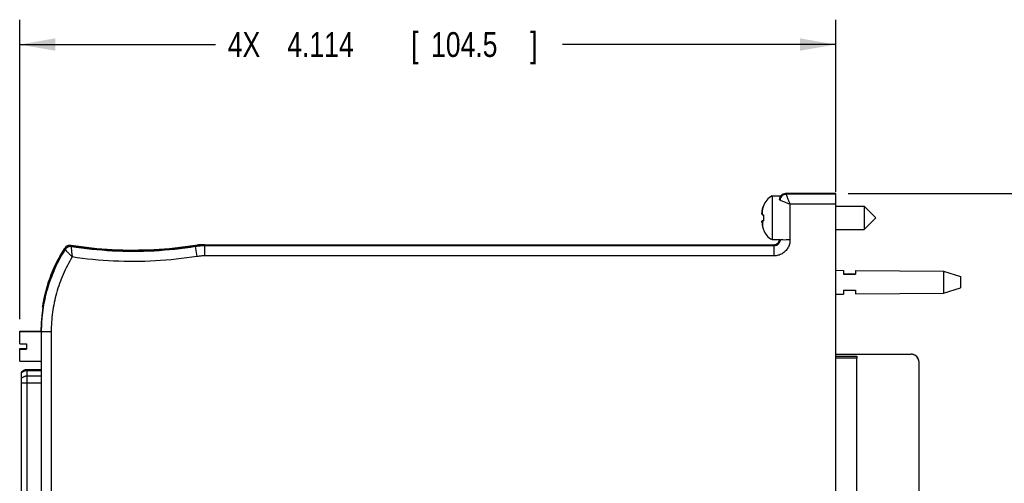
# Model space of a CAD drawing. Header units: inches. Extents: x 0 to 22, y 0 to 17.
# Tile 30 of 39: x 8.4 to 13.3, y 9.8 to 12.2. Entities that reach past the tile are written whole.
import ezdxf

# ---------------------------------------------------------------- set-up
doc = ezdxf.new("R2010")
doc.units = ezdxf.units.IN
doc.header["$LTSCALE"] = 1.21
doc.header["$MEASUREMENT"] = 0
doc.layers.get('0').update_dxf_attribs({"linetype": 'CONTINUOUS'})
doc.layers.add('DIMENSIONS', color=7, linetype='CONTINUOUS')
doc.styles.get("Standard").update_dxf_attribs({"font": 'txt', "width": 0.8})
doc.dimstyles.new('DIMSTYLE_1', dxfattribs={"dimtxt": 0.125, "dimasz": 0.18, "dimexe": 0.18, "dimexo": 0.0625, "dimgap": 0.09, "dimtad": 0, "dimtih": 1, "dimtoh": 1, "dimdec": 3, "dimzin": 4, "dimdsep": 46, "dimtxsty": 'STANDARD', "dimblk": '_FILLED', "dimblk1": '_FILLED', "dimblk2": '_FILLED', "dimcen": 0.09, "dimadec": 0, "dimazin": 0, "dimtp": 0.001, "dimtm": 0.001, "dimtfac": 1, "dimtdec": 3, "dimtofl": 0, "dimtmove": 0, "dimatfit": 3, "dimldrblk": '_FILLED', "dimfxl": 1, "dimtolj": 1, "dimtzin": 4, "dimarcsym": 0})

# ---------------------------------------------------------------- blocks, each defined once
blk = doc.blocks.new('_FILLED')
at = {"color": 0, "linetype": 'BYBLOCK'}
blk.add_solid([(0, 0), (-1, 0.174), (-1, -0.174)], dxfattribs=at)
blk = doc.blocks.new('*D0')
at = {"layer": 'DIMENSIONS', "color": 2, "linetype": 'CONTINUOUS'}
for p, q in [((8.363, 10.6685), (8.363, 12.1766)), ((12.4772, 11.3097), (12.4771, 12.1767)), ((8.363, 12.0516), (9.3496, 12.0517)), ((12.4771, 12.0517), (11.0996, 12.0517))]:
    blk.add_line(p, q, dxfattribs=at)
at = {"layer": 'DIMENSIONS', "color": 2, "linetype": 'CONTINUOUS', "xscale": 0.18, "yscale": 0.18, "zscale": 0.18, "rotation": 180.005476}
blk.add_blockref('_FILLED', (8.363, 12.0516), dxfattribs=at)
at = {"layer": 'DIMENSIONS', "color": 2, "linetype": 'CONTINUOUS', "xscale": 0.18, "yscale": 0.18, "zscale": 0.18}
blk.add_blockref('_FILLED', (12.4771, 12.0517), dxfattribs=at)
at = {"layer": 'DIMENSIONS', "color": 2, "linetype": 'CONTINUOUS', "width": 0.8}
for s, p in [('4X ', (9.4121, 11.9892)), ('4.114', (9.7121, 11.9892)), ('[', (10.3371, 11.9892)), ('104.5', (10.4371, 11.9892)), (']', (10.9371, 11.9892))]:
    blk.add_text(s, height=0.125, dxfattribs=at).set_placement(p)
blk = doc.blocks.new('*D16')
at = {"layer": 'DIMENSIONS', "color": 2, "linetype": 'CONTINUOUS'}
for p, q in [((12.5397, 11.3017), (13.9822, 11.3017)), ((13.8572, 11.3017), (13.8572, 9.0892)), ((13.8573, 6.239), (13.8572, 8.8392)), ((12.5398, 6.239), (13.9823, 6.239))]:
    blk.add_line(p, q, dxfattribs=at)
at = {"layer": 'DIMENSIONS', "color": 2, "linetype": 'CONTINUOUS', "xscale": 0.18, "yscale": 0.18, "zscale": 0.18}
for p, rotation in [((13.8572, 11.3017), 90), ((13.8573, 6.239), 270.002556)]:
    blk.add_blockref('_FILLED', p, dxfattribs=dict(at, rotation=rotation))
at = {"layer": 'DIMENSIONS', "color": 2, "linetype": 'CONTINUOUS', "width": 0.8}
for s, p in [('[', (13.7698, 8.9017)), (']', (14.4698, 8.9017)), ('5.063', (13.1448, 8.9017)), ('128.59', (13.8698, 8.9017))]:
    blk.add_text(s, height=0.125, dxfattribs=at).set_placement(p)

msp = doc.modelspace()

# ---------------------------------------------------------------- linework, layer by layer
at = {"color": 7, "linetype": 'CONTINUOUS'}
for p, q in [((12.1568, 11.2893), (12.1568, 11.0688)), ((12.1568, 11.2893), (12.1972, 11.2893)), ((12.1947, 11.2717), (12.1947, 11.2677)), ((12.1967, 11.2677), (12.1947, 11.2717)), ((12.4772, 11.3017), (12.2247, 11.3017)), ((12.2267, 11.2977), (12.2247, 11.3017)), ((12.4772, 11.2977), (12.2267, 11.2977)), ((12.4772, 11.2977), (12.4772, 11.3017)), ((12.4773, 6.239), (12.4772, 11.2977)), ((12.109, 11.1936), (12.109, 11.2248)), ((12.1125, 11.2391), (12.1125, 11.2372)), ((12.2467, 11.2472), (12.2467, 11.0672)), ((12.4772, 11.2472), (12.2467, 11.2472)), ((12.4772, 11.2381), (12.6204, 11.2381)), ((12.6204, 11.2381), (12.6204, 11.12)), ((12.6204, 11.2381), (12.6794, 11.1791)), ((12.1054, 11.1996), (12.1054, 11.1996)), ((12.106, 11.2082), (12.106, 11.2082)), ((12.1125, 11.1931), (12.1125, 11.1785)), ((12.1125, 11.1785), (12.1125, 11.164)), ((12.6204, 11.12), (12.6794, 11.1791)), ((12.1055, 11.1589), (12.1054, 11.1589)), ((12.106, 11.164), (12.1125, 11.1648)), ((12.106, 11.1635), (12.1125, 11.1643)), ((12.109, 11.1637), (12.109, 11.133)), ((12.1125, 11.1206), (12.1125, 11.119)), ((12.4772, 11.12), (12.6204, 11.12)), ((9.2492, 11.0398), (9.2495, 11.0339)), ((9.2574, 10.9841), (9.2495, 11.0339)), ((9.2965, 11.0436), (12.1648, 11.0437)), ((9.2965, 11.0436), (9.2967, 11.0376)), ((9.2965, 11.0436), (12.1648, 11.0436)), ((12.1667, 11.0377), (9.2967, 11.0376)), ((9.2967, 10.9872), (9.2967, 11.0376)), ((12.1568, 11.0688), (12.1967, 11.0688)), ((12.1637, 11.0436), (12.1648, 11.0436)), ((12.1667, 11.0377), (12.1637, 11.0436)), ((12.1667, 10.9872), (12.1667, 11.0377)), ((12.1967, 11.0677), (12.1964, 11.0684)), ((8.5616, 10.9678), (8.5605, 10.9744)), ((12.1667, 10.9872), (9.2967, 10.9872)), ((8.5509, 10.9427), (8.5464, 10.945)), ((8.5605, 10.9657), (8.5556, 10.9682)), ((8.5589, 10.9614), (8.5556, 10.9631)), ((12.4772, 10.9146), (12.5172, 10.9143)), ((12.5172, 10.9143), (12.5172, 10.8942)), ((12.5772, 10.9139), (12.5772, 10.8942)), ((12.5772, 10.9139), (13.0211, 10.9106)), ((13.0211, 10.9106), (13.0211, 10.7986)), ((13.0211, 10.9106), (13.1072, 10.8826)), ((13.1072, 10.8826), (13.1072, 10.8266)), ((13.0211, 10.7986), (13.1072, 10.8266)), ((12.4772, 10.7946), (12.5172, 10.7949)), ((12.5172, 10.8142), (12.5172, 10.7949)), ((12.5772, 10.8143), (12.5772, 10.7954)), ((12.5772, 10.7954), (13.0211, 10.7986)), ((8.4787, 10.7293), (8.4817, 10.7289)), ((8.4863, 10.7483), (8.482, 10.749)), ((8.363, 10.5433), (8.363, 10.608)), ((8.363, 10.608), (8.4719, 10.608)), ((8.363, 10.606), (8.4717, 10.606)), ((8.4717, 10.6042), (8.4716, 10.6043)), ((8.4717, 10.6042), (8.4718, 6.9303)), ((8.5217, 10.6037), (8.5218, 6.9299)), ((8.363, 10.5433), (8.3965, 10.5433)), ((8.3965, 10.5433), (8.3965, 10.5177)), ((8.363, 10.4564), (8.363, 10.521)), ((8.363, 10.521), (8.3965, 10.521)), ((8.363, 10.5207), (8.3965, 10.5207)), ((8.363, 10.5201), (8.3965, 10.5201)), ((8.363, 10.5197), (8.3965, 10.5197)), ((8.363, 10.519), (8.3965, 10.519)), ((8.363, 10.5187), (8.3965, 10.5187)), ((8.363, 10.5181), (8.3965, 10.5181)), ((8.363, 10.5177), (8.3965, 10.5177)), ((12.4772, 10.4917), (12.8573, 10.4917)), ((12.4772, 10.4823), (12.5833, 10.4823)), ((12.5833, 10.4823), (12.5833, 10.4723)), ((12.8573, 10.4923), (12.8573, 10.4917)), ((8.363, 10.4564), (8.4716, 10.4564)), ((12.5833, 10.4723), (12.4772, 10.4723)), ((12.5833, 7.0724), (12.5833, 10.4723)), ((12.8973, 8.9396), (12.8973, 10.4518)), ((8.3725, 9.1781), (8.3725, 10.4021)), ((8.3946, 10.4118), (8.3946, 10.4138)), ((8.4716, 10.4138), (8.3946, 10.4138)), ((8.4006, 9.1663), (8.4006, 10.4123)), ((8.4716, 10.4123), (8.4006, 10.4123)), ((8.4716, 10.4085), (8.4006, 10.4085)), ((8.4716, 10.3812), (8.4006, 10.3812)), ((8.4716, 10.3453), (8.4006, 10.3453))]:
    msp.add_line(p, q, dxfattribs=at)
at = {"color": 3, "linetype": 'CONTINUOUS'}
for p, q in [((8.5556, 10.9631), (8.5556, 10.9682)), ((8.4787, 10.7344), (8.4787, 10.7293))]:
    msp.add_line(p, q, dxfattribs=at)
at = {"color": 7, "linetype": 'CONTINUOUS', "const_width": 0.000132}
for points in [[(12.8973, 10.4948), (12.6072, 10.4948)], [(12.6072, 10.4948), (12.6072, 7.0501)], [(12.8973, 8.9394), (12.8973, 10.4948)]]:
    msp.add_lwpolyline(points, dxfattribs=at)
at = {"color": 7, "linetype": 'CONTINUOUS'}
msp.add_lwpolyline([(12.8973, 10.4518), (12.8963, 10.4606), (12.8934, 10.469), (12.8886, 10.4766), (12.8822, 10.483), (12.8747, 10.4878), (12.8663, 10.4907), (12.8573, 10.4917)], dxfattribs=at)
for centre, radius, start, end in [((12.1999, 11.2065), 0.0933, 117.5238, 159.5652), ((12.1999, 11.1516), 0.0933, 200.4374, 242.4788), ((8.4006, 10.373), 0.0394, 90, 135.573), ((8.4006, 10.3745), 0.0394, 119.2635, 135.573), ((8.3946, 10.3942), 0.0197, 90, 144.845)]:
    msp.add_arc(centre, radius, start, end, dxfattribs=at)
for points, knots in [([(12.1947, 11.2717), (12.1947, 11.2756), (12.1963, 11.2835), (12.2029, 11.2934), (12.2129, 11.3001), (12.2208, 11.3017), (12.2247, 11.3017)], [0, 0, 0, 0, 0.250001, 0.499994, 0.74999, 1, 1, 1, 1]), ([(12.2267, 11.2977), (12.2228, 11.2977), (12.2149, 11.2961), (12.205, 11.2894), (12.1983, 11.2795), (12.1967, 11.2716), (12.1967, 11.2677)], [0, 0, 0, 0, 0.249953, 0.499958, 0.749988, 1, 1, 1, 1]), ([(12.2267, 11.2977), (12.2268, 11.297), (12.2279, 11.2949), (12.2296, 11.2901), (12.2327, 11.2825), (12.2367, 11.2723), (12.2415, 11.2603), (12.2449, 11.2517), (12.2467, 11.2472)], [0, 0, 0, 0, 0.034791, 0.130304, 0.283975, 0.489549, 0.735058, 1, 1, 1, 1]), ([(12.106, 11.2082), (12.1062, 11.2096), (12.1066, 11.2125), (12.1073, 11.2168), (12.1081, 11.2209), (12.1086, 11.2236), (12.1089, 11.2249)], [0, 0, 0, 0, 0.260944, 0.517438, 0.768923, 1, 1, 1, 1]), ([(12.109, 11.2248), (12.1087, 11.2235), (12.1081, 11.2207), (12.1073, 11.2166), (12.1066, 11.2123), (12.1062, 11.2094), (12.106, 11.2079)], [0, 0, 0, 0, 0.242508, 0.490263, 0.742945, 1, 1, 1, 1]), ([(12.109, 11.2251), (12.1092, 11.2264), (12.1099, 11.2291), (12.111, 11.2331), (12.1119, 11.2359), (12.1124, 11.2372)], [0, 0, 0, 0, 0.313696, 0.655449, 1, 1, 1, 1]), ([(12.1125, 11.2372), (12.112, 11.2358), (12.111, 11.2329), (12.1099, 11.2288), (12.1092, 11.2261), (12.109, 11.2248)], [0, 0, 0, 0, 0.356813, 0.69221, 1, 1, 1, 1]), ([(12.2467, 11.2472), (12.2423, 11.2491), (12.2337, 11.2524), (12.2217, 11.2573), (12.2117, 11.2615), (12.2039, 11.2643), (12.1997, 11.2668), (12.197, 11.2671), (12.1967, 11.2677)], [0, 0, 0, 0, 0.266022, 0.512191, 0.71794, 0.871384, 0.966223, 1, 1, 1, 1]), ([(12.1054, 11.1996), (12.1055, 11.2003), (12.1055, 11.2017), (12.1056, 11.2039), (12.1058, 11.2059), (12.1059, 11.2073), (12.106, 11.2079)], [0, 0, 0, 0, 0.25647, 0.514533, 0.773351, 1, 1, 1, 1]), ([(12.106, 11.2079), (12.1059, 11.2072), (12.1058, 11.2057), (12.1056, 11.2035), (12.1055, 11.2014), (12.1055, 11.1999), (12.1054, 11.1992)], [0, 0, 0, 0, 0.251834, 0.503063, 0.752671, 1, 1, 1, 1]), ([(12.1054, 11.1992), (12.1055, 11.1988), (12.1055, 11.1979), (12.1056, 11.1966), (12.1058, 11.1954), (12.1059, 11.1945), (12.106, 11.1941)], [0, 0, 0, 0, 0.247177, 0.496737, 0.748021, 1, 1, 1, 1]), ([(12.106, 11.1941), (12.1062, 11.194), (12.1067, 11.194), (12.1074, 11.1938), (12.1081, 11.1937), (12.1087, 11.1936), (12.109, 11.1936)], [0, 0, 0, 0, 0.214234, 0.453759, 0.716389, 1, 1, 1, 1]), ([(12.109, 11.1936), (12.1093, 11.1935), (12.11, 11.1934), (12.1111, 11.1932), (12.112, 11.1931), (12.1125, 11.1931)], [0, 0, 0, 0, 0.259037, 0.590673, 1, 1, 1, 1]), ([(12.1054, 11.1589), (12.1055, 11.1593), (12.1055, 11.1602), (12.1056, 11.1614), (12.1058, 11.1626), (12.1059, 11.1633), (12.1059, 11.1635)], [0, 0, 0, 0, 0.273828, 0.55027, 0.828529, 1, 1, 1, 1]), ([(12.106, 11.1635), (12.1059, 11.1631), (12.1058, 11.1623), (12.1056, 11.161), (12.1055, 11.1598), (12.1055, 11.1589), (12.1054, 11.1585)], [0, 0, 0, 0, 0.253507, 0.505176, 0.754165, 1, 1, 1, 1]), ([(12.1054, 11.1585), (12.1055, 11.1578), (12.1055, 11.1564), (12.1056, 11.1542), (12.1058, 11.1521), (12.1059, 11.1506), (12.106, 11.1499)], [0, 0, 0, 0, 0.248491, 0.498549, 0.749422, 1, 1, 1, 1]), ([(12.106, 11.164), (12.1062, 11.1641), (12.1067, 11.1641), (12.1074, 11.1643), (12.1081, 11.1644), (12.1087, 11.1645), (12.109, 11.1645)], [0, 0, 0, 0, 0.214234, 0.45376, 0.716389, 1, 1, 1, 1]), ([(12.109, 11.1637), (12.1087, 11.1637), (12.1081, 11.1637), (12.1074, 11.1636), (12.1067, 11.1635), (12.1062, 11.1635), (12.106, 11.1635)], [0, 0, 0, 0, 0.284134, 0.546947, 0.786302, 1, 1, 1, 1]), ([(12.106, 11.1499), (12.1062, 11.1484), (12.1066, 11.1456), (12.1073, 11.1413), (12.1081, 11.1371), (12.1087, 11.1343), (12.109, 11.133)], [0, 0, 0, 0, 0.25707, 0.509756, 0.757506, 1, 1, 1, 1]), ([(12.109, 11.1645), (12.1093, 11.1646), (12.11, 11.1647), (12.1111, 11.1648), (12.112, 11.165), (12.1125, 11.165)], [0, 0, 0, 0, 0.259037, 0.590673, 1, 1, 1, 1]), ([(12.1125, 11.164), (12.112, 11.164), (12.1111, 11.1639), (12.11, 11.1638), (12.1093, 11.1637), (12.109, 11.1637)], [0, 0, 0, 0, 0.409701, 0.741348, 1, 1, 1, 1]), ([(12.109, 11.133), (12.1092, 11.1317), (12.1099, 11.129), (12.111, 11.1249), (12.112, 11.1221), (12.1125, 11.1206)], [0, 0, 0, 0, 0.307825, 0.643182, 1, 1, 1, 1]), ([(8.5907, 11.0262), (8.5871, 11.0206), (8.5801, 11.0093), (8.57, 10.992), (8.5636, 10.9803), (8.5605, 10.9744)], [0, 0, 0, 0, 0.33332, 0.66664, 1, 1, 1, 1]), ([(8.5605, 10.9744), (8.5636, 10.9803), (8.57, 10.992), (8.5801, 11.0092), (8.5871, 11.0206), (8.5907, 11.0262)], [0, 0, 0, 0, 0.33336, 0.66668, 1, 1, 1, 1]), ([(8.6037, 11.0375), (8.6011, 11.0364), (8.5961, 11.0332), (8.5922, 11.0287), (8.5907, 11.0262)], [0, 0, 0, 0, 0.498151, 1, 1, 1, 1]), ([(8.5921, 11.0199), (8.5919, 11.0206), (8.5916, 11.022), (8.5911, 11.0241), (8.5908, 11.0255), (8.5907, 11.0262)], [0, 0, 0, 0, 0.333563, 0.666897, 1, 1, 1, 1]), ([(8.6221, 11.0335), (8.6183, 11.0341), (8.6104, 11.0338), (8.5996, 11.0289), (8.5941, 11.0232), (8.5921, 11.0199)], [0, 0, 0, 0, 0.333338, 0.666677, 1, 1, 1, 1]), ([(8.6207, 11.0398), (8.6899, 11.0288), (8.8296, 11.014), (9.0403, 11.014), (9.18, 11.0288), (9.2492, 11.0399)], [0, 0, 0, 0, 0.333285, 0.666742, 1, 1, 1, 1]), ([(8.6221, 11.0335), (8.622, 11.0342), (8.6216, 11.0356), (8.6212, 11.0375), (8.6209, 11.0387), (8.6208, 11.0392)], [0, 0, 0, 0, 0.363831, 0.727428, 1, 1, 1, 1]), ([(9.2492, 11.0398), (9.18, 11.0288), (9.0403, 11.014), (8.8301, 11.0139), (8.6909, 11.0286), (8.6221, 11.0395)], [0, 0, 0, 0, 0.334027, 0.668253, 1, 1, 1, 1]), ([(9.2495, 11.0339), (9.1803, 11.0228), (9.0406, 11.008), (8.8304, 11.008), (8.6911, 11.0226), (8.6221, 11.0335)], [0, 0, 0, 0, 0.333995, 0.667427, 1, 1, 1, 1]), ([(8.6221, 11.0335), (8.6221, 11.0334), (8.6222, 11.0331), (8.6222, 11.0324), (8.6223, 11.0312), (8.6225, 11.0295), (8.6227, 11.0271), (8.623, 11.0239), (8.6235, 11.0197), (8.624, 11.0145), (8.6246, 11.0081), (8.6254, 11.0005), (8.6264, 10.9915), (8.6271, 10.985), (8.6275, 10.9816)], [0, 0, 0, 0, 0.005285, 0.018222, 0.039928, 0.07244, 0.118069, 0.179185, 0.258341, 0.358086, 0.480624, 0.627869, 0.800931, 1, 1, 1, 1]), ([(9.2965, 11.0436), (9.2912, 11.0436), (9.2807, 11.0433), (9.2649, 11.0421), (9.2544, 11.0407), (9.2492, 11.0399)], [0, 0, 0, 0, 0.333145, 0.666862, 1, 1, 1, 1]), ([(9.2492, 11.0398), (9.2544, 11.0406), (9.2649, 11.042), (9.2807, 11.0433), (9.2912, 11.0436), (9.2965, 11.0436)], [0, 0, 0, 0, 0.333138, 0.666855, 1, 1, 1, 1]), ([(9.2967, 11.0376), (9.2888, 11.0376), (9.273, 11.037), (9.2573, 11.0351), (9.2495, 11.0339)], [0, 0, 0, 0, 0.500084, 1, 1, 1, 1]), ([(12.1967, 11.0677), (12.1967, 11.0651), (12.196, 11.0598), (12.193, 11.0525), (12.1882, 11.0462), (12.1819, 11.0414), (12.1746, 11.0384), (12.1693, 11.0377), (12.1667, 11.0377)], [0, 0, 0, 0, 0.167091, 0.333683, 0.500174, 0.666646, 0.833155, 1, 1, 1, 1]), ([(12.2467, 11.0672), (12.2467, 11.0603), (12.2449, 11.0462), (12.2368, 11.0267), (12.2239, 11.01), (12.2072, 10.9972), (12.1877, 10.9891), (12.1737, 10.9872), (12.1667, 10.9872)], [0, 0, 0, 0, 0.167024, 0.333867, 0.500416, 0.666809, 0.833161, 1, 1, 1, 1]), ([(12.1737, 11.0449), (12.1767, 11.0459), (12.1823, 11.0486), (12.189, 11.055), (12.1927, 11.0619), (12.1938, 11.0665), (12.1941, 11.0681)], [0, 0, 0, 0, 0.28892, 0.567084, 0.84623, 1, 1, 1, 1]), ([(12.2467, 11.0672), (12.2404, 11.0672), (12.2288, 11.0675), (12.213, 11.0667), (12.2035, 11.0685), (12.1977, 11.0667), (12.1967, 11.0677)], [0, 0, 0, 0, 0.380645, 0.70398, 0.921327, 1, 1, 1, 1]), ([(8.5921, 11.0199), (8.5726, 10.989), (8.5379, 10.9245), (8.5, 10.8213), (8.4769, 10.7139), (8.4717, 10.6407), (8.4717, 10.6042)], [0, 0, 0, 0, 0.249855, 0.499846, 0.74993, 1, 1, 1, 1]), ([(8.6275, 10.9816), (8.6103, 10.9534), (8.5798, 10.8944), (8.5465, 10.8007), (8.5263, 10.7032), (8.5217, 10.6369), (8.5217, 10.6037)], [0, 0, 0, 0, 0.249766, 0.499688, 0.749644, 1, 1, 1, 1]), ([(8.6275, 10.9816), (8.6251, 10.9841), (8.6206, 10.9888), (8.6144, 10.9954), (8.6092, 11.001), (8.6048, 11.0057), (8.6013, 11.0096), (8.5985, 11.0127), (8.5963, 11.0151), (8.5947, 11.0169), (8.5935, 11.0182), (8.5928, 11.019), (8.5923, 11.0196), (8.5921, 11.0198), (8.5921, 11.0199)], [0, 0, 0, 0, 0.199155, 0.372334, 0.519699, 0.642339, 0.742153, 0.82134, 0.882445, 0.928026, 0.960457, 0.982055, 0.994861, 1, 1, 1, 1]), ([(9.2574, 10.9841), (9.1878, 10.973), (9.0476, 10.958), (8.8366, 10.9572), (8.6967, 10.9711), (8.6275, 10.9816)], [0, 0, 0, 0, 0.334338, 0.667663, 1, 1, 1, 1]), ([(9.2967, 10.9872), (9.2901, 10.9872), (9.277, 10.9867), (9.2639, 10.9851), (9.2574, 10.9841)], [0, 0, 0, 0, 0.50006, 1, 1, 1, 1]), ([(8.4716, 10.6043), (8.4716, 10.6463), (8.4784, 10.7304), (8.5088, 10.8531), (8.542, 10.9307), (8.5616, 10.9678)], [0, 0, 0, 0, 0.333332, 0.666666, 1, 1, 1, 1]), ([(12.5172, 10.895), (12.5238, 10.895), (12.5372, 10.895), (12.5572, 10.895), (12.5705, 10.895), (12.5772, 10.895)], [0, 0, 0, 0, 0.333945, 0.667278, 1, 1, 1, 1]), ([(12.5772, 10.8942), (12.5705, 10.8942), (12.5572, 10.8942), (12.5372, 10.8942), (12.5238, 10.8942), (12.5172, 10.8942)], [0, 0, 0, 0, 0.332721, 0.666054, 1, 1, 1, 1]), ([(12.5172, 10.8142), (12.5238, 10.8142), (12.5372, 10.8142), (12.5572, 10.8142), (12.5705, 10.8143), (12.5772, 10.8143)], [0, 0, 0, 0, 0.333945, 0.667278, 1, 1, 1, 1]), ([(8.5217, 10.6037), (8.5166, 10.6037), (8.5068, 10.6037), (8.4935, 10.604), (8.4825, 10.6035), (8.4761, 10.6047), (8.4723, 10.6036), (8.4717, 10.6042)], [0, 0, 0, 0, 0.307337, 0.584923, 0.805888, 0.948847, 1, 1, 1, 1]), ([(12.8973, 10.4518), (12.8973, 10.4559), (12.896, 10.4643), (12.8902, 10.4757), (12.8812, 10.4847), (12.8698, 10.4904), (12.8615, 10.4917), (12.8573, 10.4917)], [0, 0, 0, 0, 0.200208, 0.400372, 0.600504, 0.800308, 1, 1, 1, 1]), ([(8.4006, 10.4085), (8.3989, 10.4085), (8.3954, 10.4083), (8.3903, 10.4074), (8.3854, 10.4058), (8.3807, 10.4037), (8.3764, 10.4011), (8.3738, 10.399), (8.3725, 10.3978)], [0, 0, 0, 0, 0.169547, 0.338548, 0.506492, 0.67293, 0.83751, 1, 1, 1, 1]), ([(8.4006, 10.3812), (8.3989, 10.3812), (8.3954, 10.381), (8.3903, 10.3801), (8.3854, 10.3785), (8.3807, 10.3764), (8.3764, 10.3738), (8.3738, 10.3717), (8.3725, 10.3705)], [0, 0, 0, 0, 0.169547, 0.338548, 0.506492, 0.67293, 0.83751, 1, 1, 1, 1]), ([(8.4006, 10.3453), (8.3989, 10.3453), (8.3955, 10.3453), (8.3904, 10.3453), (8.3855, 10.3453), (8.3809, 10.3454), (8.3766, 10.3454), (8.3738, 10.3454), (8.3725, 10.3454)], [0, 0, 0, 0, 0.185085, 0.366923, 0.542322, 0.708205, 0.861662, 1, 1, 1, 1])]:
    msp.add_open_spline(points, degree=3, knots=knots, dxfattribs=at)
for points in [[(12.1089, 11.2249), (12.1089, 11.2249), (12.1089, 11.225), (12.109, 11.2251)], [(12.1124, 11.2372), (12.1124, 11.2373), (12.1125, 11.2374), (12.1125, 11.2375)], [(12.1054, 11.1994), (12.1054, 11.1995), (12.1054, 11.1995), (12.1054, 11.1996)], [(12.106, 11.2079), (12.106, 11.208), (12.106, 11.2081), (12.106, 11.2082)], [(12.1054, 11.1587), (12.1054, 11.1587), (12.1054, 11.1588), (12.1054, 11.1589)], [(12.1059, 11.1635), (12.106, 11.1637), (12.106, 11.1639), (12.106, 11.164)], [(8.5907, 11.0262), (8.5922, 11.0286), (8.5941, 11.0309), (8.5963, 11.0328)], [(8.5963, 11.0328), (8.5985, 11.0347), (8.601, 11.0363), (8.6036, 11.0374)], [(8.6036, 11.0374), (8.6063, 11.0386), (8.6091, 11.0394), (8.612, 11.0398)], [(8.612, 11.0399), (8.6092, 11.0395), (8.6064, 11.0387), (8.6037, 11.0375)], [(8.6207, 11.0398), (8.6178, 11.0402), (8.6149, 11.0403), (8.612, 11.0399)], [(8.612, 11.0398), (8.6149, 11.0402), (8.6178, 11.0402), (8.6207, 11.0397)], [(8.6207, 11.0398), (8.6207, 11.0398), (8.6207, 11.0398), (8.6207, 11.0398)], [(8.6221, 11.0395), (8.6216, 11.0396), (8.6212, 11.0396), (8.6207, 11.0397)], [(8.6208, 11.0392), (8.6208, 11.0394), (8.6207, 11.0396), (8.6207, 11.0397)], [(12.1648, 11.0436), (12.1652, 11.0436), (12.1655, 11.0436), (12.1658, 11.0436)], [(12.1658, 11.0436), (12.1685, 11.0437), (12.1712, 11.0442), (12.1737, 11.0449)], [(12.1941, 11.0681), (12.1941, 11.0683), (12.1941, 11.0686), (12.1942, 11.0688)], [(8.5608, 10.9719), (8.5603, 10.9709), (8.5597, 10.9699), (8.5592, 10.9689)], [(8.5592, 10.9689), (8.5589, 10.9683), (8.5586, 10.9677), (8.5583, 10.9671)], [(8.4807, 10.7292), (8.4746, 10.6898), (8.4716, 10.6498), (8.4716, 10.61)]]:
    msp.add_open_spline(points, degree=3, dxfattribs=at)
at = {"color": 3, "linetype": 'CONTINUOUS'}
for points, knots in [([(8.5464, 10.9504), (8.5388, 10.935), (8.5246, 10.9035), (8.5067, 10.8549), (8.4923, 10.8052), (8.485, 10.7715), (8.482, 10.7545)], [0, 0, 0, 0, 0.250012, 0.500001, 0.749989, 1, 1, 1, 1]), ([(8.482, 10.749), (8.485, 10.766), (8.4923, 10.7998), (8.5067, 10.8495), (8.5246, 10.898), (8.5388, 10.9295), (8.5464, 10.945)], [0, 0, 0, 0, 0.250011, 0.499999, 0.749988, 1, 1, 1, 1]), ([(8.5553, 10.9678), (8.5553, 10.9678), (8.5553, 10.9677), (8.5552, 10.9675), (8.555, 10.9673), (8.5548, 10.9669), (8.5547, 10.9666), (8.5545, 10.9662), (8.5542, 10.9658), (8.5539, 10.9651), (8.5534, 10.9643), (8.5528, 10.9631), (8.5521, 10.9618), (8.5514, 10.9604), (8.5506, 10.9589), (8.5498, 10.9573), (8.549, 10.9557), (8.5478, 10.9534), (8.547, 10.9516), (8.5464, 10.9504)], [0, 0, 0, 0, 0.005266, 0.018381, 0.033874, 0.051724, 0.0719, 0.094342, 0.118983, 0.145755, 0.205423, 0.272807, 0.347322, 0.428201, 0.514629, 0.605794, 0.700857, 0.798885, 1, 1, 1, 1]), ([(8.5464, 10.945), (8.547, 10.9461), (8.5478, 10.9479), (8.549, 10.9502), (8.5498, 10.9519), (8.5506, 10.9535), (8.5514, 10.955), (8.5521, 10.9564), (8.5528, 10.9577), (8.5533, 10.9587), (8.5537, 10.9595), (8.554, 10.96), (8.5542, 10.9605), (8.5545, 10.9609), (8.5547, 10.9613), (8.5548, 10.9617), (8.555, 10.962), (8.5552, 10.9623), (8.5553, 10.9625), (8.5553, 10.9626), (8.5554, 10.9627), (8.5554, 10.9628), (8.5555, 10.9629), (8.5555, 10.963), (8.5555, 10.963), (8.5555, 10.963), (8.5556, 10.9631), (8.5556, 10.9631), (8.5556, 10.9631), (8.5556, 10.9631), (8.5556, 10.9631), (8.5556, 10.9631), (8.5556, 10.9631)], [0, 0, 0, 0, 0.193742, 0.288397, 0.380341, 0.468671, 0.552575, 0.631262, 0.70394, 0.769862, 0.800108, 0.828454, 0.854836, 0.879186, 0.901439, 0.921527, 0.939392, 0.955002, 0.968334, 0.974138, 0.979364, 0.984008, 0.988068, 0.991541, 0.994423, 0.996712, 0.997633, 0.998405, 0.999028, 0.999501, 0.999824, 1, 1, 1, 1]), ([(8.5556, 10.9682), (8.5556, 10.9682), (8.5556, 10.9682), (8.5556, 10.9682), (8.5556, 10.9682), (8.5556, 10.9682), (8.5556, 10.9682), (8.5556, 10.9682), (8.5556, 10.9682), (8.5556, 10.9682), (8.5555, 10.9682), (8.5555, 10.9682), (8.5555, 10.9682), (8.5555, 10.9682), (8.5555, 10.9681), (8.5554, 10.9681), (8.5554, 10.968), (8.5554, 10.9679), (8.5553, 10.9678)], [0, 0, 0, 0, 0.000686, 0.003034, 0.006918, 0.012398, 0.019493, 0.02821, 0.038552, 0.064116, 0.096181, 0.13474, 0.17978, 0.231288, 0.289252, 0.424488, 0.771785, 1, 1, 1, 1]), ([(8.482, 10.7545), (8.4818, 10.7532), (8.4814, 10.7513), (8.481, 10.7488), (8.4807, 10.7469), (8.4804, 10.7452), (8.4801, 10.7435), (8.4799, 10.7419), (8.4796, 10.7404), (8.4794, 10.7391), (8.4793, 10.7381), (8.4791, 10.7374), (8.4791, 10.7369), (8.479, 10.7364), (8.4789, 10.736), (8.4789, 10.7357), (8.4788, 10.7354), (8.4788, 10.7351), (8.4788, 10.7349), (8.4788, 10.7348), (8.4787, 10.7347), (8.4787, 10.7346), (8.4787, 10.7346), (8.4787, 10.7345), (8.4787, 10.7345), (8.4787, 10.7345), (8.4787, 10.7344), (8.4787, 10.7344), (8.4787, 10.7344), (8.4787, 10.7344)], [0, 0, 0, 0, 0.193596, 0.28819, 0.380084, 0.468375, 0.55225, 0.63092, 0.703593, 0.769522, 0.828133, 0.854529, 0.878895, 0.901167, 0.921278, 0.939167, 0.954805, 0.968167, 0.979229, 0.98389, 0.987967, 0.991457, 0.994358, 0.996665, 0.998376, 0.999008, 0.999489, 0.99982, 1, 1, 1, 1]), ([(8.4787, 10.7293), (8.4787, 10.7293), (8.4787, 10.7293), (8.4787, 10.7293), (8.4787, 10.7293), (8.4787, 10.7293), (8.4787, 10.7293), (8.4787, 10.7293), (8.4787, 10.7293), (8.4787, 10.7293), (8.4787, 10.7293), (8.4787, 10.7293), (8.4787, 10.7293), (8.4787, 10.7293), (8.4787, 10.7294), (8.4787, 10.7294), (8.4787, 10.7294), (8.4787, 10.7295), (8.4788, 10.7296), (8.4788, 10.7297), (8.4788, 10.7297), (8.4788, 10.7298)], [0, 0, 0, 0, 0.000581, 0.000782, 0.001136, 0.001881, 0.003033, 0.006572, 0.011762, 0.018604, 0.027096, 0.037238, 0.062464, 0.094267, 0.132633, 0.177547, 0.286959, 0.422385, 0.583702, 0.77079, 1, 1, 1, 1]), ([(8.4788, 10.7298), (8.4788, 10.7298), (8.4788, 10.7299), (8.4788, 10.7301), (8.4789, 10.7304), (8.4789, 10.7308), (8.479, 10.7312), (8.4791, 10.7316), (8.4791, 10.7321), (8.4792, 10.7327), (8.4793, 10.7332), (8.4794, 10.7335)], [0, 0, 0, 0, 0.027013, 0.094319, 0.173884, 0.265591, 0.369283, 0.484651, 0.61135, 0.749031, 1, 1, 1, 1]), ([(8.4794, 10.7335), (8.4794, 10.7336), (8.4794, 10.7338), (8.4795, 10.7341), (8.4795, 10.7343)], [0, 0, 0, 0, 0.263808, 1, 1, 1, 1]), ([(8.4795, 10.7343), (8.4795, 10.7345), (8.4797, 10.7353), (8.4799, 10.7365), (8.4801, 10.7381), (8.4804, 10.7397), (8.4807, 10.7415), (8.481, 10.7433), (8.4814, 10.7458), (8.4818, 10.7478), (8.482, 10.749)], [0, 0, 0, 0, 0.04843, 0.145895, 0.251698, 0.364776, 0.484064, 0.608466, 0.736759, 1, 1, 1, 1])]:
    msp.add_open_spline(points, degree=3, knots=knots, dxfattribs=at)

# ---------------------------------------------------------------- dimensions: what is measured, and where the dimension line sits
at = {"layer": 'DIMENSIONS', "color": 2, "linetype": 'CONTINUOUS'}
dim = msp.add_linear_dim(base=(8.363, 12.0516), p1=(12.4772, 11.3097), p2=(8.363, 10.6685), angle=180.0013, text='4X <>', dimstyle='DIMSTYLE_1', dxfattribs=at)
dim.commit()
dim.dimension.update_dxf_attribs({"geometry": '*D0', "text_midpoint": (10.2246, 12.0517), "dimtype": 160})
dim = msp.add_linear_dim(base=(13.8573, 6.239), p1=(12.5397, 11.3017), p2=(12.5398, 6.239), angle=270.0013, dimstyle='DIMSTYLE_1', dxfattribs=at)
dim.commit()
dim.dimension.update_dxf_attribs({"geometry": '*D16', "text_midpoint": (13.8573, 8.9642), "dimtype": 160})

doc.saveas('drawing.dxf')
